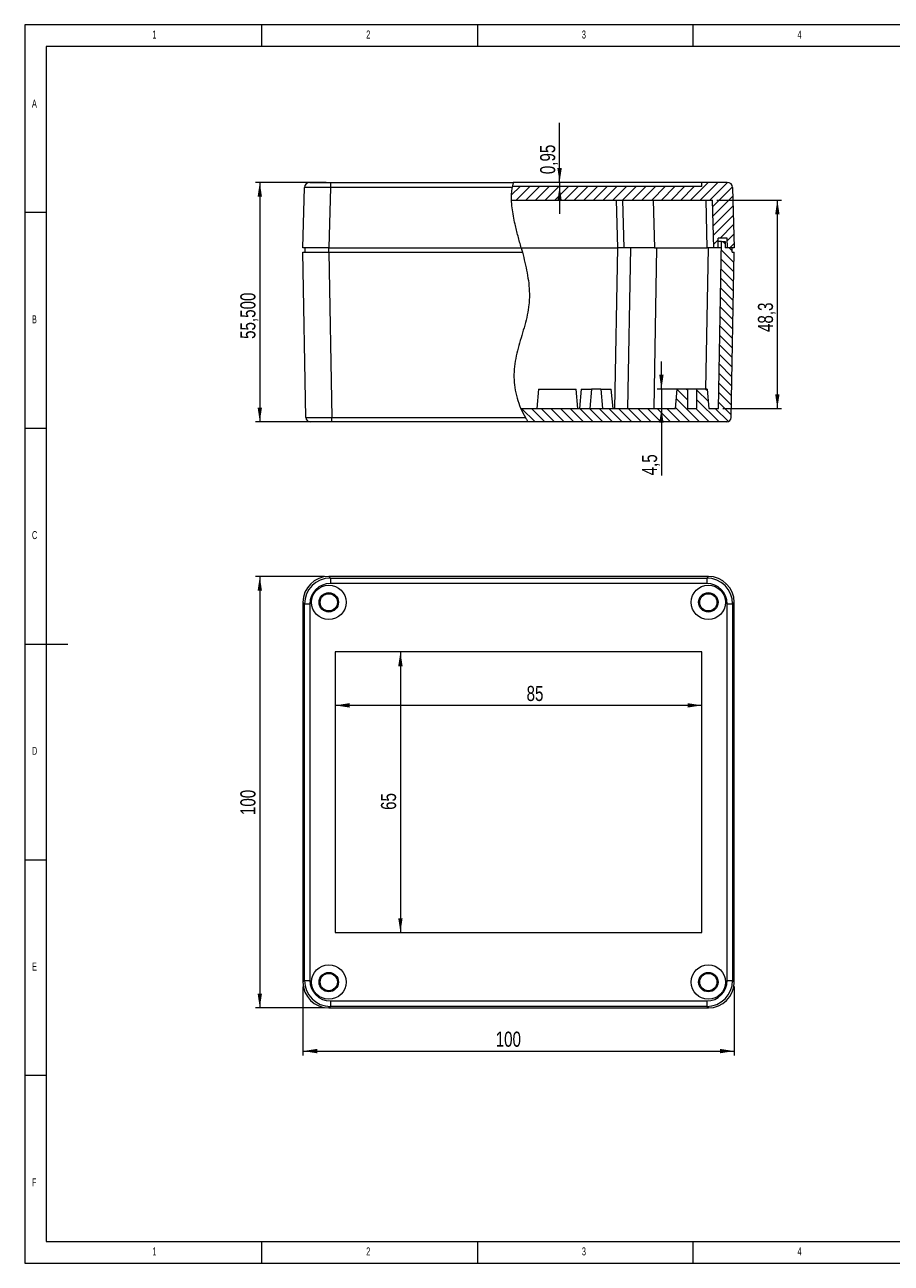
# Model space of a CAD drawing. Header units: millimetres. Extents: x 5 to 415, y 5 to 292.
# Tile 1 of 3: x 5 to 206, y 5 to 292. Entities that reach past the tile are written whole.
import ezdxf

# ---------------------------------------------------------------- set-up
doc = ezdxf.new("R2010")
doc.units = ezdxf.units.MM
doc.layers.add('LAYER_1', color=179, linetype='Continuous', lineweight=15)
doc.styles.add('SLDTEXTSTYLE1', font='TXT', dxfattribs={"width": 0.605})
doc.styles.add('SLDTEXTSTYLE3', font='TXT', dxfattribs={"width": 0.75})
doc.dimstyles.new('SLDDIMSTYLE0', dxfattribs={"dimtxt": 3.5, "dimasz": 3.302, "dimexe": 0, "dimexo": 0.0625, "dimgap": 0.875, "dimtad": 1, "dimdec": 1, "dimrnd": 1e-09, "dimzin": 12, "dimdsep": 46, "dimtxsty": 'SLDTEXTSTYLE3', "dimsah": 1, "dimcen": 0.09, "dimadec": 0, "dimazin": 3, "dimtfac": 1, "dimtdec": 1, "dimtmove": 0, "dimatfit": 0, "dimfxl": 1, "dimfrac": 2, "dimtolj": 1, "dimtzin": 12, "dimarcsym": 0})
doc.dimstyles.new('SLDDIMSTYLE1', dxfattribs={"dimtxt": 3.5, "dimasz": 3.302, "dimexe": 0, "dimexo": 0.0625, "dimgap": 0.875, "dimtad": 1, "dimdec": 1, "dimrnd": 1e-09, "dimzin": 12, "dimdsep": 46, "dimtxsty": 'SLDTEXTSTYLE3', "dimsah": 1, "dimcen": 0.09, "dimadec": 0, "dimazin": 3, "dimtfac": 1, "dimtdec": 1, "dimtofl": 0, "dimtmove": 0, "dimatfit": 3, "dimfxl": 1, "dimfrac": 2, "dimtolj": 1, "dimtzin": 12, "dimarcsym": 0})
doc.dimstyles.new('SLDDIMSTYLE2', dxfattribs={"dimtxt": 3.5, "dimasz": 3.302, "dimexe": 0, "dimexo": 0.0625, "dimgap": 0.875, "dimtad": 1, "dimrnd": 1e-09, "dimzin": 12, "dimdsep": 46, "dimtxsty": 'SLDTEXTSTYLE3', "dimsah": 1, "dimcen": 0.09, "dimadec": 0, "dimazin": 3, "dimtfac": 1, "dimtmove": 0, "dimatfit": 0, "dimfxl": 1, "dimfrac": 2, "dimtolj": 1, "dimtzin": 12, "dimarcsym": 0})
doc.dimstyles.new('SLDDIMSTYLE3', dxfattribs={"dimtxt": 3.5, "dimasz": 3.302, "dimexe": 0, "dimexo": 0.0625, "dimgap": 0.875, "dimtad": 1, "dimrnd": 1e-09, "dimzin": 12, "dimdsep": 46, "dimtxsty": 'SLDTEXTSTYLE3', "dimsah": 1, "dimcen": 0.09, "dimadec": 0, "dimazin": 3, "dimtfac": 1, "dimtofl": 0, "dimtmove": 0, "dimatfit": 3, "dimfxl": 1, "dimfrac": 2, "dimtolj": 1, "dimtzin": 12, "dimarcsym": 0})

# ---------------------------------------------------------------- blocks, each defined once
blk = doc.blocks.new('*D5')
at = {"layer": 'LAYER_1'}
for p, q in [((152.62, 207.58), (152.62, 213.93)), ((157.64, 207.58), (151.62, 207.58)), ((152.62, 207.58), (152.62, 203.08)), ((152.62, 203.08), (152.62, 187.58))]:
    blk.add_line(p, q, dxfattribs=at)
for points in [[(152.62, 207.58), (153.12, 210.88), (152.11, 210.88)], [(152.62, 203.08), (152.11, 199.78), (153.12, 199.78)]]:
    blk.add_solid(points, dxfattribs=at)
at = {"layer": 'LAYER_1', "insert": (148.1, 187.58, 0.1), "char_height": 3.5, "attachment_point": 1, "rotation": 90, "style": 'SLDTEXTSTYLE3'}
blk.add_mtext('4,5', dxfattribs=at)
blk = doc.blocks.new('*D6')
at = {"layer": 'LAYER_1'}
for p, q in [((165.45, 251.38), (180.49, 251.38)), ((179.49, 203.08), (179.49, 251.38)), ((166.85, 203.08), (180.49, 203.08))]:
    blk.add_line(p, q, dxfattribs=at)
for points in [[(179.49, 251.38), (178.99, 248.08), (180, 248.08)], [(179.49, 203.08), (180, 206.38), (178.99, 206.38)]]:
    blk.add_solid(points, dxfattribs=at)
at = {"layer": 'LAYER_1', "insert": (174.98, 220.8, 0.1), "char_height": 3.5, "attachment_point": 1, "rotation": 90, "style": 'SLDTEXTSTYLE3'}
blk.add_mtext('48,3', dxfattribs=at)
blk = doc.blocks.new('*D7')
at = {"layer": 'LAYER_1'}
for p, q in [((129, 255.48), (129, 269.27)), ((129, 255.48), (129, 254.53)), ((129, 254.53), (129, 248.18))]:
    blk.add_line(p, q, dxfattribs=at)
for points in [[(129, 255.48), (129.51, 258.78), (128.49, 258.78)], [(129, 254.53), (128.49, 251.23), (129.51, 251.23)]]:
    blk.add_solid(points, dxfattribs=at)
at = {"layer": 'LAYER_1', "insert": (124.49, 257.38, 0.1), "char_height": 3.5, "attachment_point": 1, "rotation": 90, "style": 'SLDTEXTSTYLE3'}
blk.add_mtext('0,95', dxfattribs=at)
blk = doc.blocks.new('*D8')
at = {"layer": 'LAYER_1'}
for p, q in [((74.86, 255.48), (58.49, 255.48)), ((59.49, 255.48), (59.49, 199.98)), ((75.18, 199.98), (58.49, 199.98))]:
    blk.add_line(p, q, dxfattribs=at)
for points in [[(59.49, 255.48), (58.99, 252.18), (60, 252.18)], [(59.49, 199.98), (60, 203.28), (58.99, 203.28)]]:
    blk.add_solid(points, dxfattribs=at)
at = {"layer": 'LAYER_1', "insert": (54.98, 219.2, 0.1), "char_height": 3.5, "attachment_point": 1, "rotation": 90, "style": 'SLDTEXTSTYLE3'}
blk.add_mtext('55,500', dxfattribs=at)
blk = doc.blocks.new('*D9')
at = {"layer": 'LAYER_1'}
blk.add_line((161.99, 134.28), (76.99, 134.28), dxfattribs=at)
for points in [[(76.99, 134.28), (80.3, 133.77), (80.3, 134.79)], [(161.99, 134.28), (158.69, 134.79), (158.69, 133.77)]]:
    blk.add_solid(points, dxfattribs=at)
at = {"layer": 'LAYER_1', "insert": (121.35, 138.79, 12.65), "char_height": 3.5, "attachment_point": 1, "style": 'SLDTEXTSTYLE3'}
blk.add_mtext('85', dxfattribs=at)
blk = doc.blocks.new('*D10')
at = {"layer": 'LAYER_1'}
blk.add_line((92.1, 146.66), (92.1, 81.66), dxfattribs=at)
for points in [[(92.1, 146.66), (91.59, 143.36), (92.61, 143.36)], [(92.1, 81.66), (92.61, 84.96), (91.59, 84.96)]]:
    blk.add_solid(points, dxfattribs=at)
at = {"layer": 'LAYER_1', "insert": (87.59, 110.05, 12.65), "char_height": 3.5, "attachment_point": 1, "rotation": 90, "style": 'SLDTEXTSTYLE3'}
blk.add_mtext('65', dxfattribs=at)
blk = doc.blocks.new('*D11')
at = {"layer": 'LAYER_1'}
for p, q in [((74.49, 164.16), (58.49, 164.16)), ((59.49, 164.16), (59.49, 64.16)), ((74.49, 64.16), (58.49, 64.16))]:
    blk.add_line(p, q, dxfattribs=at)
for points in [[(59.49, 164.16), (58.99, 160.86), (60, 160.86)], [(59.49, 64.16), (60, 67.46), (58.99, 67.46)]]:
    blk.add_solid(points, dxfattribs=at)
at = {"layer": 'LAYER_1', "insert": (54.98, 108.86, 12.65), "char_height": 3.5, "attachment_point": 1, "rotation": 90, "style": 'SLDTEXTSTYLE3'}
blk.add_mtext('100', dxfattribs=at)
blk = doc.blocks.new('*D12')
at = {"layer": 'LAYER_1'}
for p, q in [((69.49, 69.16), (69.49, 53.16)), ((169.49, 69.16), (169.49, 53.16)), ((69.49, 54.16), (169.49, 54.16))]:
    blk.add_line(p, q, dxfattribs=at)
for points in [[(69.49, 54.16), (72.8, 53.65), (72.8, 54.67)], [(169.49, 54.16), (166.19, 54.67), (166.19, 53.65)]]:
    blk.add_solid(points, dxfattribs=at)
at = {"layer": 'LAYER_1', "insert": (114.19, 58.67, 12.65), "char_height": 3.5, "attachment_point": 1, "style": 'SLDTEXTSTYLE3'}
blk.add_mtext('100', dxfattribs=at)

msp = doc.modelspace()

# ---------------------------------------------------------------- hatches: boundary and pattern name
at = {"linetype": 'Continuous', "lineweight": 0}
h = msp.add_hatch(dxfattribs=at)
h.set_pattern_fill('ANSI31', scale=0.5, style=0)
edge = h.paths.add_edge_path(flags=0)
edge.add_line((117.863, 251.381), (164.454, 251.381))
edge.add_line((164.454, 251.381), (164.745, 240.281))
edge.add_line((164.745, 240.281), (165.745, 240.281))
edge.add_line((165.745, 240.281), (165.804, 242.531))
edge.add_line((165.804, 242.531), (167.886, 242.531))
edge.add_line((167.886, 242.531), (167.945, 240.281))
edge.add_line((167.945, 240.281), (169.495, 240.281))
edge.add_line((169.495, 240.281), (169.129, 254.264))
edge.add_arc((167.879, 254.231), 1.25, 1.5, 90)
edge.add_line((167.879, 255.481), (161.995, 255.481))
edge.add_line((161.995, 255.481), (161.995, 254.531))
edge.add_line((161.995, 254.531), (118.069, 254.531))
edge.add_spline(control_points=[(118.069, 254.531), (117.883, 253.519), (117.825, 252.466), (117.863, 251.381)], knot_values=[0.004679, 0.004679, 0.004679, 0.004679, 0.0194374, 0.0194374, 0.0194374, 0.0194374], weights=[1, 1, 1, 1], degree=3, periodic=0)
h = msp.add_hatch(dxfattribs=at)
h.set_pattern_fill('ANSI31', scale=0.5, angle=90, style=0)
edge = h.paths.add_edge_path(flags=0)
edge.add_spline(control_points=[(120.014, 203.081), (120.49, 201.975), (121.063, 200.929), (121.721, 199.981)], knot_values=[0.2224661, 0.2224661, 0.2224661, 0.2224661, 0.2373769, 0.2373769, 0.2373769, 0.2373769], weights=[1, 1, 1, 1], degree=3, periodic=0)
edge.add_line((121.721, 199.981), (167.809, 199.981))
edge.add_arc((167.809, 200.981), 1, 270, 359)
edge.add_line((168.809, 200.963), (169.477, 239.281))
edge.add_line((169.477, 239.281), (168.995, 239.281))
edge.add_line((168.995, 239.281), (168.995, 240.281))
edge.add_line((168.995, 240.281), (167.395, 240.281))
edge.add_line((167.395, 240.281), (167.369, 241.781))
edge.add_line((167.369, 241.781), (166.521, 241.781))
edge.add_line((166.521, 241.781), (165.845, 203.081))
edge.add_line((165.845, 203.081), (163.645, 203.081))
edge.add_line((163.645, 203.081), (163.251, 207.581))
edge.add_line((163.251, 207.581), (160.845, 207.581))
edge.add_line((160.845, 207.581), (160.845, 203.081))
edge.add_line((160.845, 203.081), (158.645, 203.081))
edge.add_line((158.645, 203.081), (158.645, 207.581))
edge.add_line((158.645, 207.581), (156.239, 207.581))
edge.add_line((156.239, 207.581), (155.845, 203.081))
edge.add_line((155.845, 203.081), (120.014, 203.081))

# ---------------------------------------------------------------- linework, layer by layer
at = {"color": 7, "linetype": 'Continuous', "lineweight": 15}
for p, q in [((71.111, 255.481), (75.859, 255.481)), ((75.859, 255.481), (75.859, 254.264)), ((75.859, 255.481), (118.285, 255.481)), ((161.995, 255.481), (118.285, 255.481)), ((161.995, 254.531), (161.995, 255.481)), ((167.879, 255.481), (161.995, 255.481)), ((69.495, 240.281), (69.861, 254.264)), ((75.859, 254.264), (75.493, 240.281)), ((118.023, 254.264), (75.859, 254.264)), ((161.995, 254.531), (118.069, 254.531)), ((169.129, 254.264), (169.495, 240.281)), ((117.863, 251.381), (164.454, 251.381)), ((142.495, 240.281), (142.205, 251.381)), ((143.995, 240.281), (143.704, 251.381)), ((150.702, 251.381), (150.992, 240.281)), ((163.245, 240.281), (162.955, 251.381)), ((164.745, 240.281), (164.454, 251.381)), ((165.745, 240.281), (165.804, 242.531)), ((167.886, 242.531), (165.804, 242.531)), ((165.845, 203.081), (166.521, 241.781)), ((166.521, 241.781), (167.369, 241.781)), ((167.369, 241.781), (167.395, 240.281)), ((167.945, 240.281), (167.886, 242.531)), ((75.493, 240.281), (69.495, 240.281)), ((70.181, 200.963), (69.512, 239.281)), ((69.512, 239.281), (75.511, 239.281)), ((69.995, 239.281), (69.995, 240.281)), ((75.493, 240.281), (120.106, 240.281)), ((75.494, 239.281), (75.494, 240.281)), ((75.511, 239.281), (76.18, 200.963)), ((75.511, 239.281), (120.37, 239.281)), ((120.106, 240.281), (142.495, 240.281)), ((141.846, 203.081), (142.495, 240.281)), ((143.995, 240.281), (142.495, 240.281)), ((150.992, 240.281), (143.995, 240.281)), ((144.845, 203.081), (145.495, 240.281)), ((151.494, 240.281), (150.845, 203.081)), ((150.992, 240.281), (163.245, 240.281)), ((164.745, 240.281), (163.245, 240.281)), ((165.745, 240.281), (164.745, 240.281)), ((168.995, 240.281), (167.395, 240.281)), ((169.495, 240.281), (167.945, 240.281)), ((168.809, 200.963), (169.477, 239.281)), ((168.995, 239.281), (168.995, 240.281)), ((168.995, 239.281), (169.477, 239.281)), ((124.139, 207.581), (123.745, 203.081)), ((124.139, 207.581), (132.851, 207.581)), ((133.245, 203.081), (132.851, 207.581)), ((133.989, 207.581), (133.595, 203.081)), ((133.989, 207.581), (136.439, 207.581)), ((136.439, 207.581), (136.045, 203.081)), ((138.551, 207.581), (136.439, 207.581)), ((138.551, 207.581), (138.945, 203.081)), ((138.551, 207.581), (141.001, 207.581)), ((141.395, 203.081), (141.001, 207.581)), ((155.845, 203.081), (156.239, 207.581)), ((158.645, 207.581), (156.239, 207.581)), ((158.645, 207.581), (158.645, 203.081)), ((160.845, 207.581), (158.645, 207.581)), ((160.845, 203.081), (160.845, 207.581)), ((163.251, 207.581), (160.845, 207.581)), ((163.251, 207.581), (163.645, 203.081)), ((76.18, 200.963), (121.09, 200.963)), ((76.18, 199.981), (76.18, 200.963)), ((120.014, 203.081), (155.845, 203.081)), ((158.645, 203.081), (160.845, 203.081)), ((163.645, 203.081), (165.845, 203.081)), ((76.18, 199.981), (71.181, 199.981)), ((121.721, 199.981), (76.18, 199.981)), ((167.809, 199.981), (121.721, 199.981)), ((75.493, 164.158), (75.859, 163.792)), ((163.497, 164.158), (75.493, 164.158)), ((75.859, 163.792), (163.131, 163.792)), ((75.859, 163.792), (75.859, 162.542)), ((163.131, 163.792), (163.497, 164.158)), ((163.131, 163.792), (163.131, 162.542)), ((163.131, 162.542), (75.859, 162.542)), ((69.861, 157.794), (69.495, 158.16)), ((69.495, 158.16), (69.495, 70.156)), ((169.495, 158.16), (169.129, 157.794)), ((169.495, 70.156), (169.495, 158.16)), ((69.861, 157.794), (71.111, 157.794)), ((69.861, 70.522), (69.861, 157.794)), ((71.111, 157.794), (71.111, 70.522)), ((167.879, 157.794), (169.129, 157.794)), ((167.879, 70.522), (167.879, 157.794)), ((169.129, 157.794), (169.129, 70.522)), ((76.995, 146.658), (76.995, 81.658)), ((161.995, 146.658), (76.995, 146.658)), ((161.995, 81.658), (161.995, 146.658)), ((76.995, 81.658), (161.995, 81.658)), ((69.495, 70.156), (69.861, 70.522)), ((69.861, 70.522), (71.111, 70.522)), ((167.879, 70.522), (169.129, 70.522)), ((169.129, 70.522), (169.495, 70.156)), ((75.859, 64.524), (75.493, 64.158)), ((75.493, 64.158), (163.497, 64.158)), ((75.859, 65.774), (163.131, 65.774)), ((75.859, 65.774), (75.859, 64.524)), ((163.131, 64.524), (75.859, 64.524)), ((163.131, 65.774), (163.131, 64.524)), ((163.497, 64.158), (163.131, 64.524))]:
    msp.add_line(p, q, dxfattribs=at)
at = {"color": 8, "linetype": 'Continuous', "lineweight": 15}
msp.add_line((162.924, 207.581), (163.495, 240.281), dxfattribs=at)
at = {"color": 7, "linetype": 'Continuous', "lineweight": 15}
for centre, radius in [((75.495, 158.158), 4), ((163.495, 158.158), 4), ((75.495, 158.158), 2.25), ((75.495, 158.158), 2), ((163.495, 158.158), 2.25), ((163.495, 158.158), 2), ((75.495, 70.158), 4), ((75.495, 70.158), 2.25), ((75.495, 70.158), 2), ((163.495, 70.158), 4), ((163.495, 70.158), 2.25), ((163.495, 70.158), 2)]:
    msp.add_circle(centre, radius, dxfattribs=at)
for centre, radius, start, end in [((71.111, 254.231), 1.25, 90, 178.5), ((167.879, 254.231), 1.25, 1.5, 90), ((71.181, 200.981), 1, 181, 270), ((167.809, 200.981), 1, 270, 359)]:
    msp.add_arc(centre, radius, start, end, dxfattribs=at)
for centre, major_axis, ratio, start_param, end_param in [((75.862, 254.231), (6.001, -0.033), 0.0054493, 1.5713686, 3.1414797), ((76.182, 200.981), (6.001, 0.017), 0.0029077, 3.1416349, 4.7121267), ((75.497, 158.156), (-4.246, 4.246), 0.999315, 5.4981298, 7.0682409), ((75.862, 157.791), (4.244, -4.244), 0.9996002, 2.3565371, 3.9266482), ((163.127, 157.791), (4.244, 4.244), 0.9996002, 5.4981298, 7.0682409), ((163.493, 158.156), (4.246, 4.246), 0.999315, 5.4981298, 7.0682409), ((75.862, 157.791), (-3.361, 3.361), 0.999315, 5.4981298, 7.0682409), ((163.127, 157.791), (3.361, 3.361), 0.999315, 5.4981298, 7.0682409), ((75.497, 70.16), (-4.246, -4.246), 0.999315, 5.4981298, 7.0682409), ((75.862, 70.525), (4.244, 4.244), 0.9996002, 2.3565371, 3.9266482), ((75.862, 70.525), (-3.361, -3.361), 0.999315, 5.4981298, 7.0682409), ((163.127, 70.525), (3.361, -3.361), 0.999315, 5.4981298, 7.0682409), ((163.127, 70.525), (4.244, -4.244), 0.9996002, 5.4981298, 7.0682409), ((163.493, 70.16), (4.246, -4.246), 0.999315, 5.4981298, 7.0682409)]:
    msp.add_ellipse(centre, major_axis=major_axis, ratio=ratio, start_param=start_param, end_param=end_param, dxfattribs=at)
for points, knots in [([(118.285, 255.481), (118.281, 255.468), (118.274, 255.441), (118.22, 255.236), (118.147, 254.93), (118.077, 254.586), (118.038, 254.354), (118.023, 254.264)], [0, 0, 0, 0, 0.2109954, 0.4218426, 0.6367258, 0.8578446, 1, 1, 1, 1]), ([(120.106, 240.281), (119.858, 241.198), (119.361, 243.033), (118.738, 245.496), (118.278, 247.678), (117.979, 249.572), (117.844, 251.308), (117.847, 252.878), (117.964, 253.801), (118.023, 254.264)], [0, 0, 0, 0, 0.2002745, 0.4005125, 0.5351795, 0.6698864, 0.8043166, 0.9017537, 1, 1, 1, 1]), ([(166.521, 241.781), (166.491, 241.781), (166.426, 241.781), (166.129, 241.781), (165.831, 241.781), (165.784, 241.781)], [0, 0, 0, 0, 0.4297027, 0.9100233, 1, 1, 1, 1]), ([(120.37, 239.281), (120.785, 237.699), (121.174, 236.113), (121.769, 232.913), (121.978, 231.3), (122.012, 229.249), (122.007, 228.836), (121.97, 228.01), (121.938, 227.6), (121.805, 226.376), (121.67, 225.57), (121.168, 223.168), (120.707, 221.591), (119.78, 218.439), (119.313, 216.863), (118.795, 214.46), (118.652, 213.652), (118.46, 212.016), (118.413, 211.182), (118.44, 209.538), (118.511, 208.723), (118.756, 207.105), (118.93, 206.302), (119.381, 204.708), (119.654, 203.929), (120.297, 202.414), (120.666, 201.677), (121.09, 200.963)], [0, 0, 0, 0, 0.125, 0.125, 0.25, 0.25, 0.28125, 0.28125, 0.3125, 0.3125, 0.375, 0.375, 0.5, 0.5, 0.625, 0.625, 0.6875, 0.6875, 0.75, 0.75, 0.8125, 0.8125, 0.875, 0.875, 0.9375, 0.9375, 1, 1, 1, 1]), ([(144.616, 240.281), (144.576, 240.281), (144.497, 240.281), (144.369, 240.281), (144.235, 240.281), (144.095, 240.281), (143.95, 240.281), (143.799, 240.281), (143.695, 240.281), (143.643, 240.281)], [0, 0, 0, 0, 0.1412581, 0.2830488, 0.4253723, 0.568229, 0.7116189, 0.8555425, 1, 1, 1, 1]), ([(165.616, 240.281), (165.576, 240.281), (165.497, 240.281), (165.369, 240.281), (165.235, 240.281), (165.095, 240.281), (164.95, 240.281), (164.799, 240.281), (164.695, 240.281), (164.643, 240.281)], [0, 0, 0, 0, 0.1412581, 0.2830488, 0.4253723, 0.568229, 0.7116189, 0.8555425, 1, 1, 1, 1]), ([(166.266, 240.281), (166.244, 240.281), (166.199, 240.281), (166.12, 240.281), (166.035, 240.281), (165.941, 240.281), (165.84, 240.281), (165.732, 240.281), (165.655, 240.281), (165.616, 240.281)], [0, 0, 0, 0, 0.1444575, 0.2883811, 0.431771, 0.5746277, 0.7169512, 0.8587419, 1, 1, 1, 1]), ([(166.495, 240.281), (166.494, 240.281), (166.492, 240.281), (166.476, 240.281), (166.452, 240.281), (166.418, 240.281), (166.376, 240.281), (166.326, 240.281), (166.286, 240.281), (166.266, 240.281)], [0, 0, 0, 0, 0.1482283, 0.2946659, 0.439313, 0.5821698, 0.7232365, 0.8625131, 1, 1, 1, 1]), ([(121.09, 200.963), (121.163, 200.841), (121.235, 200.723), (121.377, 200.496), (121.446, 200.389), (121.568, 200.204), (121.622, 200.124), (121.699, 200.012), (121.721, 199.981), (121.721, 199.981)], [0, 0, 0, 0, 0.25, 0.25, 0.5, 0.5, 0.75, 0.75, 1, 1, 1, 1])]:
    msp.add_open_spline(points, degree=3, knots=knots, dxfattribs=at)
msp.add_open_spline([(120.106, 240.281), (120.195, 239.948), (120.283, 239.615), (120.37, 239.281)], degree=3, dxfattribs=at)
at = {"layer": 'LAYER_1'}
for p, q in [((414.595, 292), (5, 292)), ((5, 292), (5, 5)), ((60, 287), (60, 292)), ((110, 292), (110, 287)), ((160, 287), (160, 292)), ((410, 287), (10, 287)), ((10, 287), (10, 10)), ((10, 248.5), (5, 248.5)), ((5, 198.5), (10, 198.5)), ((5, 148.5), (15, 148.5)), ((5, 98.5), (10, 98.5)), ((10, 48.5), (5, 48.5)), ((10, 10), (227.8, 10)), ((60, 5), (60, 10)), ((110, 10), (110, 5)), ((160, 5), (160, 10)), ((5, 5), (414.595, 5))]:
    msp.add_line(p, q, dxfattribs=at)

# ---------------------------------------------------------------- texts
at = {"color": 7, "linetype": 'Continuous', "lineweight": 0, "char_height": 1.852, "attachment_point": 1, "style": 'SLDTEXTSTYLE1'}
for s, insert in [('1', (34.583, 290.668)), ('2', (84.167, 290.668)), ('3', (134.167, 290.668)), ('4', (184.167, 290.668)), ('A', (6.667, 274.668)), ('B', (6.667, 224.668)), ('C', (6.667, 174.668)), ('D', (6.667, 124.668)), ('E', (6.667, 74.668)), ('F', (6.667, 24.668)), ('1', (34.583, 8.668)), ('2', (84.167, 8.668)), ('3', (134.167, 8.668)), ('4', (184.167, 8.668))]:
    msp.add_mtext(s, dxfattribs=dict(at, insert=insert))

# ---------------------------------------------------------------- dimensions: what is measured, and where the dimension line sits
at = {"layer": 'LAYER_1'}
for base, p1, p2, dimstyle, picture, middle in [((128.999, 254.531), (167.879, 255.481), (161.995, 254.531), 'SLDDIMSTYLE2', '*D7', (128.999, 263.326)), ((59.495, 199.981), (75.859, 255.481), (76.18, 199.981), 'SLDDIMSTYLE3', '*D8', (59.495, 227.731)), ((179.495, 251.381), (165.845, 203.081), (164.454, 251.381), 'SLDDIMSTYLE1', '*D6', (179.495, 226.75)), ((152.616, 203.081), (158.645, 207.581), (155.845, 203.081), 'SLDDIMSTYLE0', '*D5', (152.616, 192.236)), ((59.495, 64.158), (75.493, 164.158), (75.493, 64.158), 'SLDDIMSTYLE3', '*D11', (59.495, 114.158)), ((92.103, 81.658), (76.995, 146.658), (76.995, 81.658), 'SLDDIMSTYLE3', '*D10', (92.103, 114.059))]:
    dim = msp.add_linear_dim(base=base, p1=p1, p2=p2, angle=90, dimstyle=dimstyle, dxfattribs=at)
    dim.commit()
    dim.dimension.update_dxf_attribs({"geometry": picture, "text_midpoint": middle, "dimtype": 160})
for base, p1, p2, picture, middle in [((76.995, 134.282), (161.995, 146.658), (76.995, 146.658), '*D9', (125.354, 134.282)), ((169.495, 54.158), (69.495, 70.156), (169.495, 70.156), '*D12', (119.495, 54.158))]:
    dim = msp.add_linear_dim(base=base, p1=p1, p2=p2, dimstyle='SLDDIMSTYLE3', dxfattribs=at)
    dim.commit()
    dim.dimension.update_dxf_attribs({"geometry": picture, "text_midpoint": middle, "dimtype": 160})

doc.saveas('drawing.dxf')
